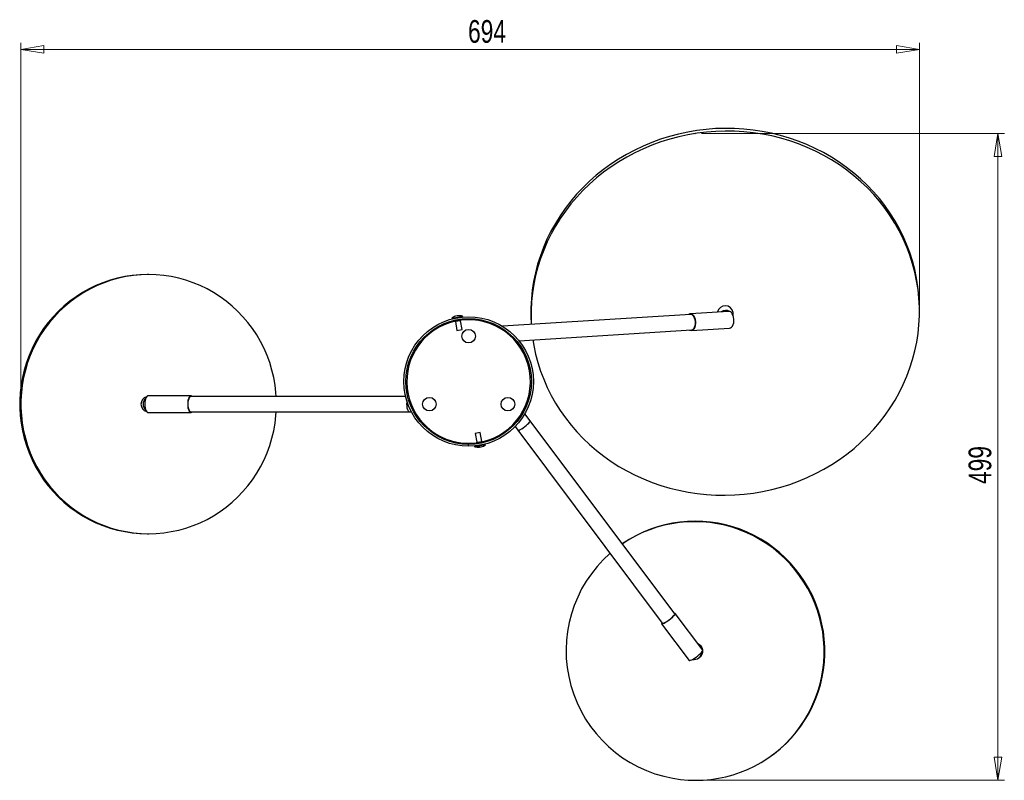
# Model space of a CAD drawing. Header units: millimetres. Extents: x 361 to 906, y 342 to 674.
# Tile 3 of 3: x 584 to 736, y 557 to 674. Entities that reach past the tile are written whole.
import ezdxf

# ---------------------------------------------------------------- set-up
doc = ezdxf.new("R2010")
doc.units = ezdxf.units.MM
doc.header["$PDSIZE"] = -1
doc.styles.add('SLDTEXTSTYLE0', font='TXT', dxfattribs={"width": 0.75})
doc.dimstyles.new('SLDDIMSTYLE0', dxfattribs={"dimtxt": 3.5, "dimasz": 3.556, "dimexe": 0, "dimexo": 0.0625, "dimgap": 0.875, "dimtad": 1, "dimdec": 0, "dimlfac": 5, "dimrnd": 1e-09, "dimzin": 12, "dimdsep": 46, "dimtxsty": 'SLDTEXTSTYLE0', "dimblk1": 'CLOSED', "dimblk2": 'CLOSED', "dimsah": 1, "dimcen": 0.09, "dimadec": 0, "dimazin": 3, "dimtfac": 1, "dimtofl": 0, "dimtmove": 0, "dimatfit": 3, "dimldrblk": 'CLOSED', "dimfxl": 0, "dimfrac": 2, "dimtolj": 1, "dimtzin": 12, "dimarcsym": 0})

# ---------------------------------------------------------------- blocks, each defined once
blk = doc.blocks.new('_Closed')
at = {"color": 0, "linetype": 'ByBlock', "lineweight": -2}
for p, q in [((-1, 0.166667), (0, 0)), ((-1, 0.166667), (-1, -0.166667)), ((0, 0), (-1, -0.166667)), ((0, 0), (-1, 0))]:
    blk.add_line(p, q, dxfattribs=at)
blk = doc.blocks.new('_D_1')
at = {"color": 7, "linetype": 'Continuous', "lineweight": 0}
for p, q in [((584.47, 615.76), (584.47, 670.54)), ((584.47, 669.54), (723.23, 669.54)), ((723.23, 629.81), (723.23, 670.54))]:
    blk.add_line(p, q, dxfattribs=at)
at = {"color": 7, "linetype": 'Continuous', "lineweight": 18, "xscale": 3.556, "yscale": 3.556, "rotation": 180.0000000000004}
blk.add_blockref('_Closed', (584.47, 669.54), dxfattribs=at)
at = {"color": 7, "linetype": 'Continuous', "lineweight": 18, "xscale": 3.556, "yscale": 3.556}
blk.add_blockref('_Closed', (723.23, 669.54), dxfattribs=at)
at = {"color": 7, "linetype": 'Continuous', "lineweight": 18, "insert": (653.52, 674.06), "char_height": 3.5, "attachment_point": 1, "style": 'SLDTEXTSTYLE0'}
blk.add_mtext('694', dxfattribs=at)
blk = doc.blocks.new('_D_2')
at = {"color": 7, "linetype": 'Continuous', "lineweight": 0}
for p, q in [((689.59, 656.54), (736.34, 656.54)), ((735.34, 656.54), (735.34, 556.69)), ((689.59, 556.69), (736.34, 556.69))]:
    blk.add_line(p, q, dxfattribs=at)
at = {"color": 7, "linetype": 'Continuous', "lineweight": 18, "xscale": 3.556, "yscale": 3.556}
for p, rotation in [((735.34, 656.54), 90.0000000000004), ((735.34, 556.69), 270.0000000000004)]:
    blk.add_blockref('_Closed', p, dxfattribs=dict(at, rotation=rotation))
at = {"color": 7, "linetype": 'Continuous', "lineweight": 18, "insert": (730.82, 602.44), "char_height": 3.5, "attachment_point": 1, "rotation": 90, "style": 'SLDTEXTSTYLE0'}
blk.add_mtext('499', dxfattribs=at)

msp = doc.modelspace()

# ---------------------------------------------------------------- linework, layer by layer
at = {"color": 7, "linetype": 'Continuous', "lineweight": 25}
for p, q in [((604.2, 634.76), (604, 634.76)), ((723.17, 630.86), (723.14, 631.28)), ((651.03, 628.05), (652.5, 628.31)), ((651.03, 628.05), (651.05, 627.95)), ((651.05, 627.95), (651.35, 628)), ((652.4, 628.19), (652.52, 628.21)), ((652.52, 628.21), (652.5, 628.31)), ((652.62, 628.33), (652.68, 628.34)), ((652.62, 628.33), (652.64, 628.23)), ((652.64, 628.23), (652.7, 628.24)), ((652.7, 628.24), (652.68, 628.34)), ((652.68, 628.22), (652.7, 628.24)), ((687.87, 628.62), (658.83, 626.79)), ((693.75, 629.09), (687.87, 628.72)), ((694.47, 628.39), (694.44, 628.89)), ((651.05, 627.95), (651.07, 627.93)), ((651.39, 627.71), (651.49, 627.64)), ((651.57, 627.51), (651.81, 626.15)), ((652.6, 626.29), (652.36, 627.65)), ((652.39, 627.8), (652.46, 627.89)), ((663.28, 627.19), (663.29, 627.07)), ((688.03, 626.13), (693.91, 626.5)), ((651.81, 626.15), (652.6, 626.29)), ((661.39, 624.55), (688.02, 626.23)), ((610.73, 616.06), (604.1, 616.06)), ((643.88, 615.96), (610.73, 615.96)), ((604.1, 613.46), (610.73, 613.46)), ((610.73, 613.56), (644.5, 613.56)), ((644.5, 613.56), (644.78, 613.56)), ((663.11, 612.17), (662.28, 613.28)), ((660.78, 611.29), (661.19, 610.74)), ((685.43, 582.37), (663.11, 612.17)), ((655.41, 610.38), (654.62, 610.24)), ((654.62, 610.24), (654.86, 608.88)), ((655.65, 609.02), (655.41, 610.38)), ((661.19, 610.74), (683.51, 580.93)), ((653.61, 608.72), (653.61, 608.56)), ((653.61, 608.26), (653.61, 608.56)), ((654.71, 608.32), (654.52, 608.29)), ((654.53, 608.3), (654.52, 608.29)), ((654.52, 608.29), (654.54, 608.19)), ((654.87, 608.25), (654.54, 608.19)), ((654.83, 608.73), (654.76, 608.63)), ((654.87, 608.25), (654.85, 608.34)), ((655.06, 608.37), (655.08, 608.29)), ((656.19, 608.48), (655.08, 608.29)), ((655.83, 608.82), (655.73, 608.89)), ((656.17, 608.58), (655.99, 608.55)), ((656.17, 608.58), (656.16, 608.59)), ((656.19, 608.48), (656.17, 608.58)), ((604, 594.76), (604.2, 594.76)), ((689.76, 576.76), (685.51, 582.43)), ((683.42, 580.87), (687.68, 575.2)), ((689.12, 575.56), (689.28, 575.68)), ((700.22, 560.39), (700.31, 560.46))]:
    msp.add_line(p, q, dxfattribs=at)
at = {"color": 8, "linetype": 'Continuous', "lineweight": 25}
for p, q in [((651.49, 627.64), (652.33, 627.79)), ((652.36, 627.65), (651.57, 627.51)), ((652.33, 627.79), (652.39, 627.8)), ((655.07, 608.77), (654.83, 608.73)), ((654.86, 608.88), (655.65, 609.02)), ((655.73, 608.89), (655.07, 608.77))]:
    msp.add_line(p, q, dxfattribs=at)
at = {"color": 7, "linetype": 'Continuous', "lineweight": 25, "flags": 128}
for points in [[(723.14, 631.28), (723.12, 631.53), (722.98, 632.88), (722.77, 634.22), (722.5, 635.55), (722.15, 636.87), (721.73, 638.16), (721.25, 639.44), (720.7, 640.69), (720.09, 641.92), (719.42, 643.12), (718.68, 644.28), (717.89, 645.41), (717.04, 646.5), (716.13, 647.56), (715.17, 648.56), (714.15, 649.53), (713.09, 650.44), (711.98, 651.31), (710.83, 652.13), (709.64, 652.89), (708.41, 653.59), (707.14, 654.24), (705.84, 654.83), (704.51, 655.36), (703.16, 655.83), (701.78, 656.24), (700.38, 656.59), (698.96, 656.87), (697.54, 657.08), (696.1, 657.24), (694.65, 657.32), (693.2, 657.34), (691.75, 657.3), (690.31, 657.19), (688.87, 657.01), (687.44, 656.77), (686.03, 656.46), (684.63, 656.09), (683.25, 655.66), (681.89, 655.17), (680.57, 654.61), (679.27, 654), (678, 653.33), (676.77, 652.6), (675.58, 651.82), (674.42, 650.99), (673.32, 650.1), (672.26, 649.17), (671.24, 648.18), (670.28, 647.16), (669.38, 646.09), (668.52, 644.99), (667.73, 643.84), (667, 642.67), (666.32, 641.46), (665.71, 640.22), (665.17, 638.96), (664.69, 637.67), (664.27, 636.37), (663.93, 635.04), (663.65, 633.71), (663.44, 632.36), (663.3, 631.01), (663.23, 629.65), (663.23, 628.29), (663.28, 627.19)], [(723.15, 631.11), (723.01, 632.46), (722.8, 633.8), (722.52, 635.13), (722.18, 636.45), (721.76, 637.74), (721.28, 639.02), (720.73, 640.28), (720.12, 641.5), (719.45, 642.7), (718.71, 643.86), (717.92, 644.99), (717.07, 646.09), (716.16, 647.14), (715.2, 648.15), (714.18, 649.11), (713.12, 650.02), (712.01, 650.89), (710.86, 651.71), (709.67, 652.47), (708.44, 653.17), (707.17, 653.82), (705.87, 654.41), (704.54, 654.94), (703.19, 655.41), (701.81, 655.82), (700.41, 656.17), (698.99, 656.45), (697.56, 656.66), (696.13, 656.82), (694.68, 656.9), (693.23, 656.92), (691.78, 656.88), (690.34, 656.77), (688.9, 656.59), (687.47, 656.35), (686.05, 656.04), (684.66, 655.67), (683.28, 655.24), (681.92, 654.75), (680.59, 654.2), (679.29, 653.58), (678.03, 652.91), (676.8, 652.18), (675.6, 651.4), (674.45, 650.57), (673.35, 649.68), (672.28, 648.75), (671.27, 647.77), (670.31, 646.74), (669.4, 645.67), (668.55, 644.57), (667.76, 643.42), (667.02, 642.25), (666.35, 641.04), (665.74, 639.8), (665.2, 638.54), (664.71, 637.25), (664.3, 635.95), (663.95, 634.62), (663.68, 633.29), (663.47, 631.94), (663.33, 630.59), (663.26, 629.23), (663.26, 627.87), (663.29, 627.07)], [(604, 634.76), (602.83, 634.73), (601.67, 634.62), (600.51, 634.45), (599.37, 634.2), (598.24, 633.89), (597.13, 633.51), (596.05, 633.06), (594.99, 632.56), (593.97, 631.98), (592.98, 631.35), (592.03, 630.66), (591.12, 629.91), (590.26, 629.11), (589.44, 628.26), (588.68, 627.36), (587.97, 626.42), (587.32, 625.44), (586.72, 624.42), (586.19, 623.36), (585.72, 622.28), (585.31, 621.17), (584.97, 620.03), (584.69, 618.88), (584.49, 617.71), (584.35, 616.54), (584.28, 615.35), (584.28, 614.17), (584.35, 612.99), (584.49, 611.81), (584.69, 610.64), (584.97, 609.49), (585.31, 608.36), (585.72, 607.25), (586.19, 606.16), (586.72, 605.11), (587.32, 604.09), (587.97, 603.1), (588.68, 602.16), (589.44, 601.26), (590.26, 600.41), (591.12, 599.61), (592.03, 598.86), (592.98, 598.17), (593.97, 597.54), (594.99, 596.97), (596.05, 596.46), (597.13, 596.01), (598.24, 595.63), (599.37, 595.32), (600.51, 595.08), (601.67, 594.9), (602.83, 594.8), (604, 594.76)], [(623.89, 615.96), (623.85, 616.54), (623.71, 617.71), (623.51, 618.88), (623.23, 620.03), (622.89, 621.17), (622.48, 622.28), (622.01, 623.36), (621.48, 624.42), (620.88, 625.44), (620.23, 626.42), (619.52, 627.36), (618.76, 628.26), (617.94, 629.11), (617.08, 629.91), (616.17, 630.66), (615.22, 631.35), (614.23, 631.98), (613.21, 632.56), (612.15, 633.06), (611.07, 633.51), (609.96, 633.89), (608.83, 634.2), (607.69, 634.45), (606.53, 634.62), (605.37, 634.73), (604.2, 634.76), (603.03, 634.73), (601.86, 634.62), (600.71, 634.45), (599.56, 634.2), (598.43, 633.89), (597.33, 633.51), (596.24, 633.06), (595.19, 632.56), (594.16, 631.98), (593.17, 631.35), (592.22, 630.66), (591.32, 629.91), (590.45, 629.11), (589.64, 628.26), (588.87, 627.36), (588.17, 626.42), (587.51, 625.44), (586.92, 624.42), (586.38, 623.36), (585.91, 622.28), (585.5, 621.17), (585.16, 620.03), (584.89, 618.88), (584.68, 617.71), (584.54, 616.54), (584.47, 615.35), (584.47, 614.17), (584.54, 612.99), (584.68, 611.81), (584.89, 610.64), (585.16, 609.49), (585.5, 608.36), (585.91, 607.25), (586.38, 606.16), (586.92, 605.11), (587.51, 604.09), (588.17, 603.1), (588.87, 602.16), (589.64, 601.26), (590.45, 600.41), (591.32, 599.61), (592.22, 598.86), (593.17, 598.17), (594.16, 597.54), (595.19, 596.97), (596.24, 596.46), (597.33, 596.01), (598.43, 595.63), (599.56, 595.32), (600.71, 595.08), (601.86, 594.9), (603.03, 594.8), (604.2, 594.76), (604.2, 594.76)], [(663.54, 624.69), (663.68, 623.82), (663.96, 622.49), (664.31, 621.18), (664.72, 619.88), (665.2, 618.6), (665.75, 617.35), (666.36, 616.12), (667.03, 614.92), (667.77, 613.76), (668.56, 612.63), (669.42, 611.54), (670.32, 610.49), (671.29, 609.48), (672.3, 608.51), (673.36, 607.6), (674.47, 606.73), (675.62, 605.92), (676.81, 605.16), (678.04, 604.45), (679.31, 603.8), (680.61, 603.21), (681.94, 602.68), (683.3, 602.21), (684.67, 601.8), (686.07, 601.46), (687.49, 601.17), (688.92, 600.96), (690.36, 600.81), (691.8, 600.72), (693.25, 600.7), (694.7, 600.75), (696.15, 600.86), (697.58, 601.03), (699.01, 601.27), (700.43, 601.58), (701.83, 601.95), (703.2, 602.38), (704.56, 602.87), (705.89, 603.43), (707.19, 604.04), (708.45, 604.71), (709.68, 605.44), (710.88, 606.22), (712.03, 607.06), (713.14, 607.94), (714.2, 608.88), (715.21, 609.86), (716.17, 610.88), (717.08, 611.95), (717.93, 613.06), (718.72, 614.2), (719.46, 615.38), (720.13, 616.59), (720.74, 617.82), (721.29, 619.09), (721.77, 620.37), (722.18, 621.68), (722.53, 623), (722.81, 624.33), (723.02, 625.68), (723.15, 627.03), (723.22, 628.39), (723.22, 629.75), (723.15, 631.11)], [(688.66, 626.93), (688.69, 627.22), (688.69, 627.52), (688.64, 627.82), (688.56, 628.09), (688.44, 628.33), (688.3, 628.52), (688.14, 628.65), (687.97, 628.72), (687.79, 628.71), (687.63, 628.64), (687.59, 628.61)], [(688.63, 627.47), (688.59, 627.77), (688.51, 628.04), (688.4, 628.28), (688.25, 628.46), (688.09, 628.58), (687.91, 628.62), (687.87, 628.62)], [(694.54, 627.3), (694.58, 627.59), (694.57, 627.89), (694.53, 628.19), (694.45, 628.46), (694.33, 628.7), (694.19, 628.89), (694.03, 629.02), (693.85, 629.09), (693.75, 629.09)], [(687.74, 626.21), (687.84, 626.16), (688.01, 626.13), (688.18, 626.17), (688.34, 626.28), (688.48, 626.44), (688.58, 626.67), (688.66, 626.93)], [(688.02, 626.23), (688.07, 626.23), (688.23, 626.3), (688.38, 626.44), (688.5, 626.64), (688.59, 626.89), (688.63, 627.17), (688.63, 627.47)], [(693.91, 626.5), (694.07, 626.54), (694.23, 626.65), (694.36, 626.82), (694.47, 627.04), (694.54, 627.3)], [(604.1, 616.06), (604.01, 616.04), (603.9, 615.96), (603.8, 615.8), (603.71, 615.6), (603.65, 615.35), (603.61, 615.06), (603.59, 614.76)], [(610.92, 615.96), (610.87, 616.01), (610.76, 616.06), (610.64, 616.04), (610.53, 615.96), (610.42, 615.8), (610.34, 615.6), (610.27, 615.35), (610.23, 615.06), (610.22, 614.76)], [(610.73, 615.96), (610.7, 615.96), (610.58, 615.9), (610.48, 615.78), (610.39, 615.58), (610.32, 615.34), (610.27, 615.06), (610.26, 614.76)], [(603.59, 614.76), (603.61, 614.46), (603.65, 614.18), (603.71, 613.93), (603.8, 613.72), (603.9, 613.57), (604.01, 613.48), (604.1, 613.46)], [(610.22, 614.76), (610.23, 614.46), (610.27, 614.18), (610.34, 613.93), (610.42, 613.72), (610.53, 613.57), (610.64, 613.48), (610.76, 613.46), (610.87, 613.52), (610.92, 613.56)], [(610.26, 614.76), (610.27, 614.46), (610.32, 614.18), (610.39, 613.94), (610.48, 613.75), (610.58, 613.62), (610.7, 613.56), (610.73, 613.56)], [(604.2, 594.76), (605.37, 594.8), (606.53, 594.9), (607.69, 595.08), (608.83, 595.32), (609.96, 595.63), (611.07, 596.01), (612.15, 596.46), (613.21, 596.97), (614.23, 597.54), (615.22, 598.17), (616.17, 598.86), (617.08, 599.61), (617.94, 600.41), (618.76, 601.26), (619.52, 602.16), (620.23, 603.1), (620.88, 604.09), (621.48, 605.11), (622.01, 606.16), (622.48, 607.25), (622.89, 608.36), (623.23, 609.49), (623.51, 610.64), (623.71, 611.81), (623.85, 612.99), (623.89, 613.56)], [(700.31, 560.46), (700.84, 560.85), (701.76, 561.59), (702.63, 562.39), (703.45, 563.24), (704.21, 564.13), (704.93, 565.07), (705.58, 566.06), (706.18, 567.07), (706.71, 568.13), (707.19, 569.21), (707.59, 570.32), (707.93, 571.45), (708.21, 572.6), (708.41, 573.76), (708.55, 574.94), (708.61, 576.12), (708.61, 577.3), (708.53, 578.48), (708.39, 579.66), (708.17, 580.82), (707.89, 581.97), (707.54, 583.11), (707.12, 584.22), (706.64, 585.3), (706.1, 586.35), (705.5, 587.37), (704.83, 588.35), (704.11, 589.3), (703.34, 590.19), (702.51, 591.04), (701.63, 591.84), (700.71, 592.59), (699.75, 593.28), (698.75, 593.91), (697.71, 594.48), (696.64, 594.99), (695.55, 595.44), (694.43, 595.82), (693.29, 596.13), (692.13, 596.37), (690.96, 596.55), (689.78, 596.66), (688.6, 596.69), (687.42, 596.66), (686.25, 596.55), (685.08, 596.38), (683.92, 596.14), (682.78, 595.83), (681.67, 595.45), (680.57, 595), (679.51, 594.5), (678.48, 593.93), (677.48, 593.29), (677.33, 593.19)], [(685.14, 557.01), (686.31, 556.83), (687.49, 556.73), (688.67, 556.69), (689.85, 556.72), (691.02, 556.83), (692.19, 557), (693.35, 557.25), (694.48, 557.56), (695.6, 557.93), (696.7, 558.38), (697.76, 558.89), (698.79, 559.46), (699.79, 560.09), (700.75, 560.78), (701.66, 561.52), (702.53, 562.32), (703.35, 563.17), (704.12, 564.06), (704.83, 565), (705.48, 565.99), (706.08, 567), (706.62, 568.06), (707.09, 569.14), (707.49, 570.25), (707.83, 571.38), (708.11, 572.53), (708.31, 573.69), (708.45, 574.87), (708.51, 576.05), (708.51, 577.23), (708.43, 578.41), (708.29, 579.59), (708.07, 580.75), (707.79, 581.9), (707.44, 583.04), (707.03, 584.15), (706.55, 585.23), (706, 586.28), (705.4, 587.3), (704.73, 588.28), (704.01, 589.22), (703.24, 590.12), (702.41, 590.97), (701.54, 591.77), (700.62, 592.52), (699.65, 593.21), (698.65, 593.84), (697.62, 594.41), (696.55, 594.92), (695.45, 595.37), (694.33, 595.75), (693.19, 596.06), (692.03, 596.3), (690.86, 596.48), (689.69, 596.59), (688.5, 596.62), (687.32, 596.59), (686.15, 596.48), (684.98, 596.31), (683.82, 596.07), (682.69, 595.76), (681.57, 595.38), (680.48, 594.93), (679.41, 594.43), (678.38, 593.85), (677.38, 593.22), (677.33, 593.19)], [(684.49, 581.39), (684.73, 581.58), (684.96, 581.76), (685.16, 581.94), (685.32, 582.11), (685.44, 582.25), (685.5, 582.35), (685.51, 582.42), (685.46, 582.45), (685.37, 582.44)], [(683.45, 581), (683.45, 581), (683.42, 580.91), (683.44, 580.86), (683.51, 580.86), (683.64, 580.89), (683.81, 580.97), (684.02, 581.08), (684.25, 581.23), (684.49, 581.39)], [(683.51, 580.93), (683.51, 580.93), (683.59, 580.92), (683.72, 580.96), (683.9, 581.04), (684.11, 581.16), (684.35, 581.31), (684.59, 581.49)], [(684.59, 581.49), (684.83, 581.67), (685.04, 581.85), (685.21, 582.02), (685.34, 582.17), (685.42, 582.29), (685.43, 582.36), (685.43, 582.37)], [(688.74, 575.72), (688.99, 575.9), (689.21, 576.09), (689.41, 576.27), (689.57, 576.43), (689.69, 576.57), (689.75, 576.68), (689.76, 576.75), (689.76, 576.76)], [(687.68, 575.2), (687.69, 575.19), (687.76, 575.18), (687.89, 575.22), (688.06, 575.29), (688.27, 575.41), (688.5, 575.55), (688.74, 575.72)]]:
    msp.add_lwpolyline(points, dxfattribs=at)
at = {"color": 8, "linetype": 'Continuous', "lineweight": 25, "flags": 128}
for points in [[(644.07, 615.25), (644.05, 615.06), (644.03, 614.76)], [(644.03, 614.76), (644.05, 614.46), (644.09, 614.18), (644.16, 613.94), (644.25, 613.75), (644.36, 613.62), (644.47, 613.56), (644.5, 613.56)], [(661.19, 610.74), (661.2, 610.73), (661.27, 610.72), (661.41, 610.76), (661.58, 610.84), (661.8, 610.96), (662.03, 611.11), (662.27, 611.29)], [(662.27, 611.29), (662.51, 611.47), (662.72, 611.66), (662.9, 611.83), (663.03, 611.97), (663.1, 612.09), (663.12, 612.16), (663.11, 612.17)], [(653.61, 608.72), (654.43, 608.76), (654.86, 608.8)]]:
    msp.add_lwpolyline(points, dxfattribs=at)
at = {"color": 7, "linetype": 'Continuous', "lineweight": 25}
for centre, radius in [((653.61, 618.26), 10), ((653.61, 618.26), 9.7), ((653.61, 625.26), 1.05), ((647.55, 614.76), 1.05), ((659.67, 614.76), 1.05)]:
    msp.add_circle(centre, radius, dxfattribs=at)
for centre, radius, start, end in [((693.24, 628.75), 1.21, 6.9972, 168.4637), ((652.14, 626.56), 1.86, 107.2703, 126.8091), ((652, 626.99), 1.41, 69.4905, 107.0279), ((652.12, 627.01), 1.41, 69.4733, 102.4021), ((652.14, 626.56), 1.86, 73.2392, 92.778), ((693.3, 627.98), 1.26, 59.8418, 124.1458), ((651.37, 627.48), 0.2, 10.0242, 55.0242), ((652.55, 627.68), 0.2, 145.0242, 190.0242), ((604.21, 614.76), 1.2, 106.87, 253.13), ((604.55, 614.76), 1.21, 132.5395, 227.4605), ((654.67, 608.85), 0.2, 325.0242, 10.0242), ((655.21, 608.64), 0.514, 228.6453, 291.3906), ((655.43, 608.7), 0.542, 229.8223, 281.278), ((655.08, 609.98), 1.86, 284.2267, 306.8091), ((655.85, 609.05), 0.2, 190.0242, 235.0242), ((655.08, 609.98), 1.86, 253.2392, 275.8216), ((688.68, 576.71), 20.02, 131.4347, 259.8228), ((688.43, 576.53), 1.19, 258.7396, 357.4597), ((688.58, 576.65), 1.2, 305.8051, 70.1089)]:
    msp.add_arc(centre, radius, start, end, dxfattribs=at)
at = {"color": 8, "linetype": 'Continuous', "lineweight": 25}
for start, end in [(102.499, 270), (282.5147, 97.5493)]:
    msp.add_arc((653.61, 618.26), 9.54, start, end, dxfattribs=at)
at = {"color": 7, "linetype": 'Continuous', "lineweight": 0}
for p in [(688.59, 656.54), (723.23, 628.81), (584.47, 614.76), (688.59, 556.69)]:
    msp.add_point(p, dxfattribs=at)

# ---------------------------------------------------------------- dimensions: what is measured, and where the dimension line sits
at = {"color": 7, "linetype": 'Continuous', "lineweight": 18}
dim = msp.add_linear_dim(base=(723.23, 669.54), p1=(584.47, 614.76), p2=(723.23, 628.81), dimstyle='SLDDIMSTYLE0', dxfattribs=at)
dim.commit()
dim.dimension.update_dxf_attribs({"geometry": '_D_1', "text_midpoint": (657.4, 669.54), "dimtype": 160})
dim = msp.add_linear_dim(base=(735.34, 556.69), p1=(688.59, 656.54), p2=(688.59, 556.69), angle=90, dimstyle='SLDDIMSTYLE0', dxfattribs=at)
dim.commit()
dim.dimension.update_dxf_attribs({"geometry": '_D_2', "text_midpoint": (735.34, 606.32), "dimtype": 160})

doc.saveas('drawing.dxf')
